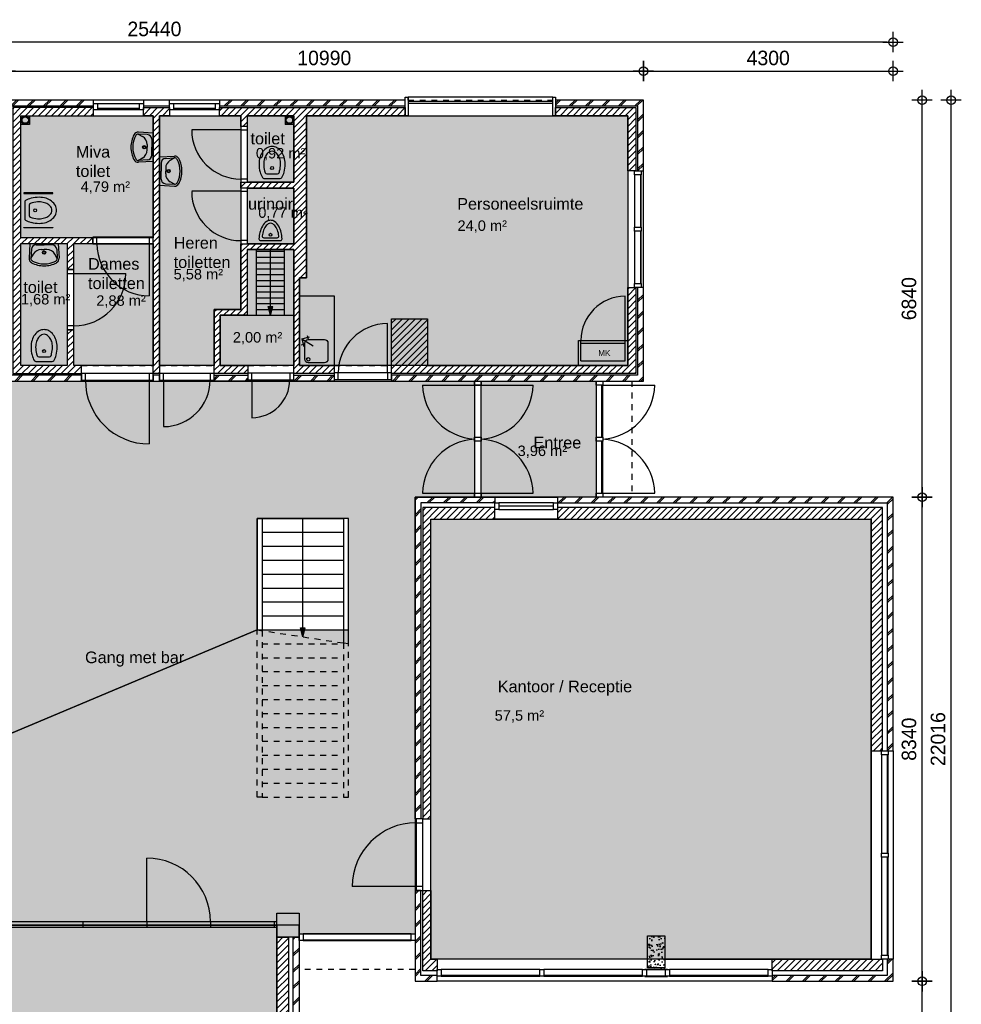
# Model space of a CAD drawing. Header units: millimetres. Extents: x 19739 to 200370, y 9101 to 232948.
# Tile 23 of 39: x 106025 to 122240, y 125985 to 142948. Entities that reach past the tile are written whole.
import ezdxf

# ---------------------------------------------------------------- set-up
doc = ezdxf.new("R2010")
doc.units = ezdxf.units.MM
doc.header["$LTSCALE"] = 100
doc.linetypes.add('HIDDEN1', pattern=[2, 1, -1])
for name, color, linetype in [('_TEKST', 7, 'Continuous'), ('ALG18', 1, 'Continuous'), ('BET25', 2, 'Continuous'), ('HATCH', 1, 'Continuous'), ('INRICHTING', 1, 'Continuous'), ('KOZ18', 1, 'Continuous'), ('KOZ25', 2, 'Continuous'), ('MAAT', 1, 'Continuous'), ('MET18', 1, 'Continuous'), ('MET25', 2, 'Continuous'), ('NVO Nettovloeroppervlakte', 241, 'Continuous'), ('STIP18', 1, 'HIDDEN1')]:
    doc.layers.add(name, color=color, linetype=linetype)
doc.layers.add('HULP', color=7, linetype='Continuous', plot=False)
doc.styles.add('Arial', font='ARIAL.TTF')
doc.styles.add('TSFONT', font='tsfont.shx')
doc.dimstyles.new('MS-100', dxfattribs={"dimscale": 100, "dimtxt": 2.5, "dimasz": 1, "dimexe": 2, "dimexo": 3, "dimgap": 1, "dimtad": 1, "dimdec": 0, "dimzin": 1, "dimdsep": 46, "dimtxsty": 'TSFONT', "dimblk": 'CIRKEL', "dimcen": 1, "dimse1": 1, "dimse2": 1, "dimclrd": 1, "dimclre": 1, "dimclrt": 3, "dimadec": 0, "dimazin": 0, "dimtfac": 1.2, "dimtdec": 0, "dimtix": 1, "dimtmove": 2, "dimatfit": 3, "dimldrblk": 'CIRKEL', "dimfxl": 0, "dimtolj": 1, "dimtzin": 1, "dimarcsym": 0})

# ---------------------------------------------------------------- blocks, each defined once
blk = doc.blocks.new('wc')
at = {"layer": 'INRICHTING'}
for p, q in [((-141, 66), (141, 66)), ((-91, 146), (91, 146))]:
    blk.add_line(p, q, dxfattribs=at)
for points in [[(225, 316, 0.075445), (207, 434, 0.085783), (159, 528, 0.10607), (83, 595, 0.126822), (0, 616, 0.126822), (-83, 595, 0.10607), (-159, 528, 0.085783), (-207, 434, 0.075445), (-225, 316, 0.075445)], [(145, 316, 0.075445), (131, 410, 0.085783), (95, 480, 0.10607), (44, 525, 0.126822), (0, 536, 0.126822), (-44, 525, 0.10607), (-95, 480, 0.085783), (-131, 410, 0.075445), (-145, 316, 0.075445)]]:
    blk.add_lwpolyline(points, format="xyb", dxfattribs=at)
blk.add_circle((0, 246), 25, dxfattribs=at)
for centre, radius, start, end in [((318, 316), 543, 180, 194.9107), ((161, 274), 381, 194.9107, 210.5725), ((318, 316), 463, 180, 194.9107), ((161, 274), 301, 194.9107, 201.3066), ((-161, 274), 301, 338.6934, 345.0893), ((-318, 316), 463, 345.0893, 0), ((-161, 274), 381, 329.4275, 345.0893), ((-318, 316), 543, 345.0893, 0), ((-141, 96), 30, 210.5725, 270), ((-91, 176), 30, 201.3066, 270), ((91, 176), 30, 270, 338.6934), ((141, 96), 30, 270, 329.4275)]:
    blk.add_arc(centre, radius, start, end, dxfattribs=at)
blk = doc.blocks.new('urinoir')
for p, q in [((-169, 50), (169, 50)), ((-114, 100), (114, 100))]:
    blk.add_line(p, q)
blk.add_circle((0, 150), 25)
for centre, radius, start, end in [((80, 171), 255, 125.9374, 150.2551), ((0, 281), 119, 90, 125.9374), ((0, 281), 68.8, 90, 125.9374), ((0, 281), 119, 54.0626, 90), ((0, 281), 68.8, 54.0626, 90), ((-80, 171), 255, 29.7449, 54.0626), ((410, 50), 610, 166.6835, 177.0376), ((208, 98), 402, 150.2551, 166.6835), ((410, 50), 560, 166.6835, 171.3266), ((208, 98), 352, 150.2551, 166.6835), ((80, 171), 205, 125.9374, 150.2551), ((-80, 171), 205, 29.7449, 54.0626), ((-208, 98), 352, 13.3165, 29.7449), ((-410, 50), 560, 8.6734, 13.3165), ((-208, 98), 402, 13.3165, 29.7449), ((-410, 50), 610, 2.9624, 13.3165), ((-169, 80), 30, 177.0376, 270), ((-114, 130), 30, 171.3266, 270), ((114, 130), 30, 270, 8.6734), ((169, 80), 30, 270, 2.9624)]:
    blk.add_arc(centre, radius, start, end)
blk = doc.blocks.new('wastafel_b520')
for p, q in [((-244, 0), (-259, -255)), ((244, 0), (259, -255)), ((-218, -99), (-227, -257)), ((-138, -24), (0, -24)), ((-47, -104), (0, -104)), ((138, -24), (0, -24)), ((47, -104), (0, -104)), ((218, -99), (227, -257)), ((-227, -257), (-185, -184)), ((227, -257), (185, -184))]:
    blk.add_line(p, q)
for radius in [28, 20]:
    blk.add_circle((0, -156), radius)
for centre, radius, start, end in [((-138, -104), 80, 90, 176.5893), ((-47, -264), 160, 90, 150), ((47, -264), 160, 30, 90), ((138, -104), 80, 3.4107, 90), ((-179, -259), 80, 176.5893, 242.0436), ((-179, -259), 48, 176.5893, 242.0436), ((0, 78), 463, 242.0436, 270), ((0, 78), 431, 242.0436, 270), ((0, 78), 431, 270, 297.9564), ((0, 78), 463, 270, 297.9564), ((179, -259), 48, 297.9564, 3.4107), ((179, -259), 80, 297.9564, 3.4107)]:
    blk.add_arc(centre, radius, start, end)
blk = doc.blocks.new('KRAAN')
for p, q in [((0, 0), (-231, 0)), ((-47, 96), (-96, 47)), ((0, 0), (-96, 96)), ((0, 0), (-96, -96)), ((-47, -96), (-96, -47))]:
    blk.add_line(p, q)
blk = doc.blocks.new('BeganeGrond')
at = {"layer": 'HATCH'}
h = blk.add_hatch(dxfattribs=at)
h.set_pattern_fill('METSELWERK', color=256, style=0)
h.set_pattern_definition([(45, (5937.31, 9001.57), (-141.4214, 141.4214), []), (45, (6537.31, 9001.57), (-141.4214, 141.4214), [])])
h.paths.add_polyline_path([(7457, 13786), (7457, 13842), (6207, 13842), (5937, 13842), (5937, 9002), (7249, 9002), (7249, 9102), (6037, 9102), (6037, 13742), (7457, 13742)])
h.paths.add_polyline_path([(12827, 13842), (9627, 13842), (9627, 13742), (12827, 13742)])
h.paths.add_polyline_path([(16927, 13842), (15417, 13842), (15417, 13742), (16827, 13742), (16827, 12622), (16891, 12622), (16927, 12622)])
h.paths.add_polyline_path([(16927, 10615), (16827, 10615), (16827, 9102), (12592, 9102), (12592, 9028), (12592, 9002), (16927, 9002)])
h.paths.add_polyline_path([(11604, 9102), (10907, 9102), (10907, 9023), (10907, 9002), (11604, 9002)])
h.paths.add_polyline_path([(10117, 9102), (9537, 9102), (9537, 9019), (9537, 9002), (10117, 9002)])
h = blk.add_hatch(dxfattribs=at)
h.set_pattern_fill('ANSI31', color=256, scale=25, style=0)
h.set_pattern_definition([(45, (6067.31, 9130.484), (-56.1266, 56.1266), [])])
h.paths.add_polyline_path([(7457, 13712), (6067, 13712), (6067, 9132), (7249, 9132), (7249, 9272), (7117, 9272), (7117, 9884), (7007, 9884), (7007, 9272), (6207, 9272), (6207, 11372), (7007, 11372), (7007, 10922), (7117, 10922), (7117, 11372), (7449, 11372), (7449, 11472), (6207, 11472), (6207, 13572), (7457, 13572)])
h.paths.add_polyline_path([(8767, 13712), (8317, 13712), (8317, 13672), (8317, 13572), (8487, 13572), (8487, 9130), (8597, 9130), (8597, 9133), (8597, 13572), (8767, 13572)])
h.paths.add_polyline_path([(12827, 13712), (9627, 13712), (9627, 13672), (9627, 13572), (9997, 13572), (9997, 13386), (10107, 13386), (10107, 13572), (10907, 13572), (10907, 12426), (9995, 12426), (9995, 12326), (10109, 12326), (10907, 12326), (10907, 11366), (9997, 11366), (9997, 10237), (9537, 10237), (9537, 9132), (10117, 9132), (10117, 9137), (10117, 9272), (9637, 9272), (9637, 10137), (10107, 10137), (10107, 11266), (10907, 11266), (10907, 10782), (10907, 9132), (11604, 9132), (11604, 9142), (11604, 9272), (11007, 9272), (11007, 10472), (11007, 10782), (11127, 10782), (11127, 13572), (12827, 13572)])
h.paths.add_polyline_path([(16797, 13712), (15417, 13712), (15417, 13572), (16657, 13572), (16657, 12622), (16797, 12622)])
h.paths.add_polyline_path([(16797, 10615), (16777, 10615), (16657, 10615), (16657, 9272), (13211, 9272), (13211, 10074), (12591, 10074), (12592, 9142), (12592, 9142), (12592, 9132), (16797, 9132)])
h.paths.add_polyline_path([(10069, 12205), (10973, 12205), (10973, 11901), (10069, 11901)], flags=25)
h = blk.add_hatch(dxfattribs=at)
h.set_pattern_fill('METSELWERK', color=256, style=0)
h.set_pattern_definition([(45, (12997.31, -1338.43), (-141.4214, 141.4214), []), (45, (13597.31, -1338.43), (-141.4214, 141.4214), [])])
h.paths.add_polyline_path([(14367, 7002), (12997, 7002), (12997, 1461), (13097, 1461), (13097, 6902), (14367, 6902)])
h.paths.add_polyline_path([(21227, 7002), (15447, 7002), (15447, 6902), (21127, 6902), (21127, 2632), (21141, 2632), (21227, 2632)])
h.paths.add_polyline_path([(21227, -958), (21127, -958), (21127, -1238), (19147, -1238), (19147, -1252), (19147, -1338), (21227, -1338)])
h.paths.add_polyline_path([(13377, -1238), (13097, -1238), (13097, 223), (13013, 223), (12997, 223), (12997, -1338), (13377, -1338)])
h = blk.add_hatch(dxfattribs=at)
h.set_pattern_fill('ANSI31', color=256, scale=25, style=0)
h.set_pattern_definition([(45, (13127.31, -1158.426), (-56.1266, 56.1266), [])])
h.paths.add_polyline_path([(14367, 6822), (13127, 6822), (13127, 1461), (13267, 1461), (13267, 6622), (14367, 6622)])
h.paths.add_polyline_path([(16997, 6822), (15447, 6822), (15447, 6788), (15447, 6622), (16997, 6622)])
h.paths.add_polyline_path([(17297, 6822), (16997, 6822), (16997, 6622), (17297, 6622)])
h.paths.add_polyline_path([(21047, 6822), (17297, 6822), (17297, 6622), (20847, 6622), (20847, 2632), (21047, 2632)])
h.paths.add_polyline_path([(21047, -958), (21027, -958), (19147, -958), (19147, -1158), (21047, -1158)])
h.paths.add_polyline_path([(13377, -958), (13267, -958), (13267, 223), (13127, 223), (13127, -1158), (13377, -1158), (13377, -1138)])
h = blk.add_hatch(dxfattribs=at)
h.set_pattern_fill('METSELWERK', color=256, style=0)
h.set_pattern_definition([(45, (-4212.69, -8174.43), (-141.4214, 141.4214), []), (45, (-3612.69, -8174.43), (-141.4214, 141.4214), [])])
h.paths.add_polyline_path([(10997, -581), (10897, -581), (10897, -4204), (10911, -4204), (10997, -4204)])
h.paths.add_polyline_path([(10997, -7794), (10897, -7794), (10897, -8074), (8817, -8074), (8817, -8088), (8817, -8174), (10997, -8174)])
h.paths.add_polyline_path([(3117, -8074), (2837, -8074), (2837, -7464), (637, -7464), (637, -8074), (437, -8074), (437, -8123), (437, -8174), (737, -8174), (737, -8074), (737, -7564), (2737, -7564), (2737, -8174), (3117, -8174)])
h.paths.add_polyline_path([(-4113, -24), (-3733, -24), (-3733, 76), (-3733, 2076), (-3733, 2176), (-4113, 2176), (-4113, 4086), (-4213, 4086), (-4213, 2076), (-4113, 2076), (-3833, 2076), (-3833, 76), (-4213, 76), (-4213, -8074), (-4213, -8174), (-433, -8174), (-433, -8074), (-4113, -8074)])
h.paths.add_polyline_path([(3557, -164), (2737, -164), (2737, -1481), (2837, -1481), (2837, -264), (3557, -264)])
h = blk.add_hatch(dxfattribs=at)
h.set_pattern_fill('ANSI31', color=256, scale=25, style=0)
h.set_pattern_definition([(45, (-4052.69, -8014.426), (-56.1266, 56.1266), [])])
h.paths.add_polyline_path([(723, 69), (723, 2053), (637, 2053), (637, 73), (437, 73), (437, -311), (723, -311)])
h.paths.add_polyline_path([(3117, -544), (3127, -544), (3127, -373), (3127, -344), (2917, -344), (2917, -1481), (3117, -1481)])
h.paths.add_polyline_path([(-3533, 1316), (-1843, 1316), (-1843, 1105), (-1743, 1105), (-1743, 1416), (-3533, 1416), (-3533, 2276), (-3533, 2376), (-3833, 2376), (-3833, 4086), (-4033, 4086), (-4033, 2236), (-3833, 2236), (-3673, 2236), (-3673, -164), (-4053, -164), (-4053, -8014), (-433, -8014), (-433, -8009), (-433, -7874), (-3913, -7874), (-3913, -304), (-601, -304), (-601, -204), (-1743, -204), (-1743, 67), (-1843, 67), (-1843, -204), (-3533, -204)])
h.paths.add_polyline_path([(3557, -373), (3127, -373), (3127, -544), (3557, -544)])
h.paths.add_polyline_path([(3557, -344), (3127, -344), (3127, -373), (3557, -373)])
h.paths.add_polyline_path([(2837, -7244), (437, -7244), (437, -8014), (557, -8014), (557, -7384), (2837, -7384)])
h.paths.add_polyline_path([(3117, -7252), (3107, -7252), (2917, -7252), (2917, -7974), (3117, -7974)])
h.paths.add_polyline_path([(10817, -7794), (10797, -7794), (8817, -7794), (8817, -7994), (10817, -7994)])
h.paths.add_polyline_path([(10817, -581), (10617, -581), (10617, -4204), (10817, -4204)])
h = blk.add_hatch(dxfattribs=at)
h.set_pattern_fill('AR-CONC', color=256, style=0)
h.set_pattern_definition([(50, (3557.31, -7939.43), (182.1847, -15.939), [19.05, -209.55]), (355, (3557.31, -7939.43), (-35.2428, 191.0566), [15.24, -167.64]), (100.451, (3572.5, -7940.75), (146.9425, 175.1167), [16.19, -178.09]), (46.1842, (3557.31, -7888.63), (271.079, -42.0423), [28.575, -314.325]), (96.6356, (3579.9, -7892.13), (237.404, 247.4256), [24.285, -267.135]), (351.184, (3557.3, -7888.63), (237.4046, 247.425), [22.86, -251.46]), (21, (3582.71, -7901.33), (151.6149, -102.2655), [19.05, -209.55]), (326, (3582.71, -7901.33), (61.802, 184.188), [15.24, -167.64]), (71.4514, (3595.35, -7909.85), (213.4165, 81.923), [16.19, -178.09]), (37.5, (3557.31, -7939.426), (3.0886, 84.55504), [0, -165.608, 0, -170.18, 0, -168.275]), (7.5, (3557.31, -7939.43), (66.8197, 100.1806), [0, -97.028, 0, -161.798, 0, -64.135]), (327.5, (3500.67, -7939.426), (135.5906, -5.72874), [0, -63.5, 0, -198.12, 0, -262.89]), (317.5, (3475.27, -7939.43), (148.1292, 25.4265), [0, -82.55, 0, -131.572, 0, -186.69])])
h.paths.add_polyline_path([(3937, -164), (3557, -164), (3557, -264), (3557, -581), (3937, -581)])
h.paths.add_polyline_path([(10997, -164), (10617, -164), (10617, -581), (10997, -581)])
h.paths.add_polyline_path([(6987, -7389), (6687, -7389), (6687, -7939), (6987, -7939)])
h = blk.add_hatch(dxfattribs=at)
h.set_pattern_fill('AR-CONC', color=256, style=0)
h.set_pattern_definition([(50, (16996.81, -1108.43), (182.185, -15.94), [19.05, -209.55]), (355, (16996.81, -1108.43), (-35.243, 191.057), [15.24, -167.64]), (100.45, (17012, -1109.75), (146.94, 175.117), [16.19, -178.09]), (46.184, (16996.81, -1057.63), (271.08, -42.04), [28.575, -314.325]), (96.636, (17019.4, -1061.13), (237.4, 247.43), [24.285, -267.135]), (351.184, (16996.8, -1057.63), (237.4, 247.43), [22.86, -251.46]), (21, (17022.21, -1070.33), (151.615, -102.266), [19.05, -209.55]), (326, (17022.21, -1070.33), (61.8, 184.19), [15.24, -167.64]), (71.45, (17034.85, -1078.85), (213.416, 81.923), [16.19, -178.09]), (37.5, (16996.81, -1108.426), (3.0886, 84.555), [0, -165.608, 0, -170.18, 0, -168.275]), (7.5, (16996.81, -1108.43), (66.82, 100.18), [0, -97.028, 0, -161.798, 0, -64.135]), (327.5, (16940.17, -1108.426), (135.5906, -5.729), [0, -63.5, 0, -198.12, 0, -262.89]), (317.5, (16914.77, -1108.43), (148.13, 25.426), [0, -82.55, 0, -131.572, 0, -186.69])])
h.paths.add_polyline_path([(16997, -1108), (17297, -1108), (17297, -558), (16997, -558)])
at = {"layer": 'INRICHTING'}
h = blk.add_hatch(color=256, dxfattribs=at)
h.paths.add_polyline_path([(10507, 10137), (10533, 10237), (10481, 10237)])
h.paths.add_polyline_path([(10533, 10237), (10547, 10289), (10468, 10289), (10481, 10237)])
h = blk.add_hatch(color=256, dxfattribs=at)
h.paths.add_polyline_path([(11062, 4596), (11088, 4696), (11036, 4696)])
h.paths.add_polyline_path([(11088, 4696), (11102, 4748), (11023, 4748), (11036, 4696)])
at = {"layer": 'BET25'}
for points in [[(10997, -581), (10617, -581), (10617, -164), (10997, -164)], [(17297, -1108), (16997, -1108), (16997, -558), (17297, -558)]]:
    blk.add_lwpolyline(points, close=True, dxfattribs=at)
at = {"layer": 'INRICHTING'}
for p, q in [((6357, 13572), (6357, 13422)), ((10757, 13572), (10757, 13422)), ((6357, 13422), (6207, 13422)), ((10907, 13422), (10757, 13422)), ((8418, 11365), (8418, 10469)), ((10267, 10137), (10267, 11266)), ((10267, 11237), (10747, 11237)), ((10507, 10289), (10507, 11266)), ((10747, 10137), (10747, 11266)), ((10267, 11137), (10747, 11137)), ((10267, 11037), (10747, 11037)), ((10267, 10937), (10747, 10937)), ((7119, 10853), (8015, 10853)), ((10267, 10837), (10747, 10837)), ((10267, 10737), (10747, 10737)), ((10267, 10637), (10747, 10637)), ((10267, 10537), (10747, 10537)), ((10267, 10437), (10747, 10437)), ((16612, 9702), (16612, 10462)), ((10267, 10337), (10747, 10337)), ((10267, 10237), (10747, 10237)), ((10507, 10137), (10468, 10289)), ((10468, 10289), (10547, 10289)), ((10507, 10137), (10547, 10289)), ((10107, 10137), (10907, 10137)), ((15811, 9272), (15811, 9702)), ((15811, 9702), (16657, 9702)), ((15852, 9352), (15852, 9702)), ((16612, 9352), (16612, 9702)), ((15852, 9652), (16612, 9652)), ((15852, 9352), (16612, 9352)), ((8418, 9018), (8418, 7918)), ((10186, 9023), (10186, 8371)), ((13123, 8933), (15030, 8933)), ((16227, 8933), (17124, 8933)), ((13123, 7071), (15030, 7071)), ((16227, 7071), (17124, 7071)), ((10362, 6636), (11762, 6636)), ((11062, 4748), (11062, 6636)), ((10362, 6396), (11762, 6396)), ((10362, 6156), (11762, 6156)), ((10362, 5916), (11762, 5916)), ((10362, 5676), (11762, 5676)), ((10362, 5436), (11762, 5436)), ((10362, 5196), (11762, 5196)), ((10362, 4956), (11762, 4956)), ((10362, 4716), (11762, 4716)), ((11062, 4596), (11023, 4748)), ((11023, 4748), (11102, 4748)), ((11062, 4596), (11102, 4748)), ((8374, -314), (8374, 783)), ((13013, 292), (11913, 292)), ((10617, -314), (3937, -314)), ((10617, -414), (3937, -414))]:
    blk.add_line(p, q, dxfattribs=at)
for points in [[(6758, 12235), (6758, 12245), (6258, 12245), (6258, 12235)], [(6758, 11650), (6758, 11640), (6258, 11640), (6258, 11650)], [(11604, 10472), (11604, 9272), (11007, 9272), (11007, 10472)]]:
    blk.add_lwpolyline(points, close=True, dxfattribs=at)
blk.add_lwpolyline([(11496, 9657), (11496, 9377, -0.414214), (11436, 9317), (11156, 9317, -0.414214), (11096, 9377), (11096, 9657, -0.414214), (11156, 9717), (11436, 9717, -0.414214)], format="xyb", close=True, dxfattribs=at)
for points in [[(10277, 4716), (10277, 6636), (10362, 6636), (10362, 4703)], [(11847, 4476), (11847, 6636), (11762, 6636), (11762, 4489)]]:
    blk.add_lwpolyline(points, dxfattribs=at)
for centre, radius in [((6282, 13497), 70), ((6282, 13497), 55), ((10832, 13497), 70), ((10832, 13497), 55), ((11156, 9377), 30)]:
    blk.add_circle(centre, radius, dxfattribs=at)
for centre, radius, start, end in [((9995, 13327), 846, 179.9985, 270.0015), ((9995, 12267), 846, 179.9985, 270.0015), ((8421, 11371), 903, 180.4357, 269.8195), ((7112, 10855), 903, 270.4357, 359.8195), ((16612, 9702), 760, 90, 180), ((8418, 9018), 1100, 180, 270), ((8666, 9019), 802, 270, 0), ((10186, 9023), 652, 270, 0), ((14081, 8958), 959, 181.528, 266.309), ((14072, 8958), 959, 273.691, 358.472), ((16166, 8958), 959, 273.691, 358.472), ((14081, 7045), 959, 93.691, 178.472), ((14072, 7045), 959, 1.528, 86.309), ((16166, 7045), 959, 1.528, 86.309), ((13013, 292), 1100, 90, 180), ((8374, -314), 1098, 0, 90)]:
    blk.add_arc(centre, radius, start, end, dxfattribs=at)
at = {"layer": 'KOZ18'}
for p, q in [((7526, 13786), (8248, 13786)), ((8836, 13786), (9558, 13786)), ((12877, 13822), (15367, 13822)), ((12877, 13792), (15367, 13792)), ((7526, 13702), (8248, 13702)), ((8248, 13672), (7526, 13672)), ((8836, 13702), (9558, 13702)), ((9558, 13672), (8836, 13672)), ((9995, 13331), (9149, 13331)), ((9995, 13331), (9995, 12481)), ((10109, 12481), (10109, 13331)), ((16777, 12553), (16777, 11653)), ((16877, 12553), (16877, 11653)), ((16891, 11653), (16891, 12553)), ((9995, 12271), (9149, 12271)), ((9995, 12271), (9995, 11421)), ((10109, 11421), (10109, 12271)), ((16777, 11584), (16777, 10684)), ((16877, 11584), (16877, 10684)), ((16891, 10684), (16891, 11584)), ((8418, 11479), (7518, 11479)), ((7518, 11365), (8418, 11365)), ((7005, 10853), (7005, 9953)), ((7119, 9953), (7119, 10853)), ((12523, 9142), (12523, 9992)), ((8418, 9132), (7318, 9132)), ((7318, 9018), (8418, 9018)), ((9468, 9133), (8666, 9133)), ((8666, 9019), (9537, 9019)), ((8666, 9019), (8666, 8217)), ((10838, 9137), (10186, 9137)), ((10186, 9023), (10838, 9023)), ((12523, 9142), (11673, 9142)), ((11673, 9028), (12523, 9028)), ((14019, 8933), (14019, 8036)), ((14133, 8036), (14133, 8933)), ((16113, 8933), (16113, 8036)), ((16213, 8036), (16213, 8933)), ((16227, 8036), (16227, 8933)), ((14019, 7967), (14019, 7071)), ((14133, 7071), (14133, 7967)), ((16113, 7967), (16113, 7071)), ((16213, 7071), (16213, 7967)), ((16227, 7071), (16227, 7967)), ((15378, 6902), (14436, 6902)), ((15378, 6845), (14436, 6845)), ((14436, 6788), (15378, 6788)), ((21027, 2563), (21027, 871)), ((21127, 2563), (21127, 871)), ((21141, 871), (21141, 2563)), ((13013, 1392), (13013, 292)), ((13127, 292), (13127, 1392)), ((21027, 802), (21027, -889)), ((21127, 802), (21127, -889)), ((21141, -889), (21141, 802)), ((13013, 223), (13113, 223)), ((7277, -314), (7277, -414)), ((8374, -314), (8374, -414)), ((9471, -314), (9471, -414)), ((10567, -314), (10567, -414)), ((12928, -524), (11066, -524)), ((11066, -624), (12928, -624)), ((11066, -638), (12928, -638)), ((15146, -1138), (13446, -1138)), ((16915, -1138), (15215, -1138)), ((19078, -1138), (17378, -1138)), ((15146, -1238), (13446, -1238)), ((13446, -1252), (15146, -1252)), ((16915, -1238), (15215, -1238)), ((15215, -1252), (16915, -1252)), ((19078, -1238), (17378, -1238)), ((17378, -1252), (19078, -1252))]:
    blk.add_line(p, q, dxfattribs=at)
blk.add_lwpolyline([(12997, -1338), (13377, -1338), (13377, -1238), (13097, -1238), (13097, 223), (12997, 223)], close=True, dxfattribs=at)
blk.add_arc((12523, 9142), 850, 90, 180, dxfattribs=at)
at = {"layer": 'KOZ25'}
for p in [(12877, 13842), (15367, 13892)]:
    blk.add_line(p, (12877, 13892), dxfattribs=at)
for points in [[(7457, 13672), (7457, 13786), (7526, 13786), (7526, 13672), (7457, 13672)], [(8248, 13672), (8248, 13786), (8317, 13786), (8317, 13672), (8248, 13672)], [(8767, 13672), (8767, 13786), (8836, 13786), (8836, 13672), (8767, 13672)], [(9558, 13672), (9558, 13786), (9627, 13786), (9627, 13672), (9558, 13672)], [(12877, 13892), (12877, 13572), (12827, 13572), (12827, 13892), (12877, 13892)], [(14367, 6902), (14436, 6902), (14436, 6788), (14367, 6788), (14367, 6902)], [(15378, 6902), (15447, 6902), (15447, 6788), (15378, 6788), (15378, 6902)]]:
    blk.add_lwpolyline(points, dxfattribs=at)
for points in [[(15417, 13892), (15417, 13572), (15367, 13572), (15367, 13892)], [(10109, 13386), (9995, 13386), (9995, 13331), (10109, 13331)], [(16777, 12622), (16891, 12622), (16891, 12553), (16777, 12553)], [(10109, 12481), (9995, 12481), (9995, 12426), (10109, 12426)], [(10109, 12326), (9995, 12326), (9995, 12271), (10109, 12271)], [(16777, 11653), (16891, 11653), (16891, 11584), (16777, 11584)], [(7449, 11479), (7449, 11365), (7518, 11365), (7518, 11479)], [(8418, 11479), (8418, 11365), (8487, 11365), (8487, 11479)], [(10109, 11421), (9995, 11421), (9995, 11366), (10109, 11366)], [(7005, 10853), (7119, 10853), (7119, 10922), (7005, 10922)], [(16777, 10684), (16891, 10684), (16891, 10615), (16777, 10615)], [(7005, 9884), (7119, 9884), (7119, 9953), (7005, 9953)], [(7249, 9132), (7249, 9018), (7318, 9018), (7318, 9132)], [(8418, 9132), (8418, 9018), (8487, 9018), (8487, 9132)], [(8597, 9133), (8597, 9019), (8666, 9019), (8666, 9133)], [(9468, 9133), (9468, 9019), (9537, 9019), (9537, 9133)], [(10117, 9137), (10117, 9023), (10186, 9023), (10186, 9137)], [(10838, 9137), (10838, 9023), (10907, 9023), (10907, 9137)], [(11604, 9142), (11604, 9028), (11673, 9028), (11673, 9142)], [(12523, 9142), (12523, 9028), (12592, 9028), (12592, 9142)], [(14019, 9002), (14133, 9002), (14133, 8933), (14019, 8933)], [(16113, 9002), (16227, 9002), (16227, 8933), (16113, 8933)], [(14019, 8036), (14133, 8036), (14133, 7967), (14019, 7967)], [(16113, 8036), (16227, 8036), (16227, 7967), (16113, 7967)], [(14019, 7071), (14133, 7071), (14133, 7002), (14019, 7002)], [(16113, 7071), (16227, 7071), (16227, 7002), (16113, 7002)], [(21027, 2632), (21141, 2632), (21141, 2563), (21027, 2563)], [(13127, 1461), (13013, 1461), (13013, 1392), (13127, 1392)], [(21027, 871), (21141, 871), (21141, 802), (21027, 802)], [(13127, 292), (13013, 292), (13013, 223), (13127, 223)], [(11066, -524), (11066, -638), (10997, -638), (10997, -524)], [(12997, -524), (12997, -638), (12928, -638), (12928, -524)], [(21027, -889), (21141, -889), (21141, -958), (21027, -958)], [(13446, -1138), (13446, -1252), (13377, -1252), (13377, -1138)], [(15215, -1138), (15215, -1252), (15146, -1252), (15146, -1138)], [(16984, -1138), (16984, -1252), (16915, -1252), (16915, -1138)], [(17344, -1133), (16950, -1133), (16950, -1138), (17344, -1138)], [(17378, -1138), (17378, -1252), (17309, -1252), (17309, -1138)], [(19147, -1138), (19147, -1252), (19078, -1252), (19078, -1138)], [(17344, -1253), (16950, -1253), (16950, -1258), (17344, -1258)]]:
    blk.add_lwpolyline(points, close=True, dxfattribs=at)
at = {"layer": 'MET18'}
for p, q in [((8317, 13842), (7457, 13842)), ((9627, 13842), (8767, 13842)), ((12877, 13572), (15367, 13572)), ((16927, 10615), (16927, 12622)), ((14367, 7002), (15447, 7002)), ((15447, 6622), (14367, 6622)), ((21227, 2632), (21227, -958)), ((19147, -1338), (13377, -1338))]:
    blk.add_line(p, q, dxfattribs=at)
for points in [[(6207, 13842), (5937, 13842), (5937, 9002), (7249, 9002), (7249, 9102), (6037, 9102), (6037, 13742), (7457, 13742), (7457, 13842)], [(8767, 13842), (8317, 13842), (8317, 13742), (8767, 13742)], [(12827, 13842), (9627, 13842), (9627, 13742), (12827, 13742)], [(16827, 12622), (16927, 12622), (16927, 13842), (15417, 13842), (15417, 13742), (15417, 13742), (15417, 13742), (16827, 13742)], [(8597, 9102), (8487, 9102), (8487, 9002), (8597, 9002)], [(10117, 9002), (9537, 9002), (9537, 9102), (10117, 9102)], [(10907, 9002), (10907, 9102), (11604, 9102), (11604, 9002)], [(14367, 6902), (13097, 6902), (13097, 1461), (12997, 1461), (12997, 7002), (14367, 7002)], [(21127, 2632), (21227, 2632), (21227, 7002), (15447, 7002), (15447, 6902), (21127, 6902)], [(10897, -4204), (10897, -581), (10997, -581), (10997, -4204)], [(19147, -1338), (21227, -1338), (21227, -958), (21127, -958), (21127, -1238), (19147, -1238)]]:
    blk.add_lwpolyline(points, close=True, dxfattribs=at)
blk.add_lwpolyline([(12592, 9098), (12592, 9002), (16927, 9002), (16927, 10615), (16827, 10615), (16827, 9102), (12592, 9102)], dxfattribs=at)
at = {"layer": 'MET25'}
for p, q in [((7457, 13572), (8317, 13572)), ((8767, 13572), (9627, 13572)), ((16657, 12622), (16657, 10615)), ((20847, 2632), (20847, -958)), ((16997, -958), (13377, -958)), ((17297, -958), (19147, -958))]:
    blk.add_line(p, q, dxfattribs=at)
for points in [[(7457, 13712), (6067, 13712), (6067, 9132), (7249, 9132), (7249, 9272), (7117, 9272), (7117, 9884), (7007, 9884), (7007, 9272), (6207, 9272), (6207, 11372), (7007, 11372), (7007, 10922), (7117, 10922), (7117, 11372), (7449, 11372), (7449, 11472), (6207, 11472), (6207, 13572), (7457, 13572)], [(8317, 13572), (8317, 13712), (8767, 13712), (8767, 13572), (8597, 13572), (8597, 9130), (8487, 9130), (8487, 13572)], [(11604, 9132), (10907, 9132), (10907, 10782), (10907, 11266), (10107, 11266), (10107, 10137), (9637, 10137), (9637, 9272), (10117, 9272), (10117, 9132), (9537, 9132), (9537, 10237), (9997, 10237), (9997, 11366), (10907, 11366), (10907, 12326), (9995, 12326), (9995, 12426), (10907, 12426), (10907, 13572), (10107, 13572), (10107, 13386), (9997, 13386), (9997, 13572), (9627, 13572), (9627, 13712), (12827, 13712), (12827, 13572), (11127, 13572), (11127, 10782), (11007, 10782), (11007, 9272), (11604, 9272)], [(16657, 12622), (16657, 13572), (15417, 13572), (15417, 13712), (16797, 13712), (16797, 12622)], [(13267, 1461), (13267, 6622), (14367, 6622), (14367, 6822), (13127, 6822), (13127, 1461)], [(15447, 6822), (15447, 6622), (20847, 6622), (20847, 2632), (21047, 2632), (21047, 6822)], [(13267, 223), (13267, -958), (13377, -958), (13377, -1158), (13127, -1158), (13127, 223)], [(10617, -4204), (10617, -581), (10817, -581), (10817, -4204)], [(21047, -1158), (19147, -1158), (19147, -958), (21047, -958)]]:
    blk.add_lwpolyline(points, close=True, dxfattribs=at)
blk.add_lwpolyline([(16797, 10615), (16797, 9132), (12592, 9132), (12591, 10074), (13211, 10074), (13211, 9272), (13211, 9272), (16657, 9272), (16657, 10615), (16797, 10615)], dxfattribs=at)
at = {"layer": 'STIP18'}
for p, q in [((12877, 13842), (15367, 13842)), ((7249, 9272), (8487, 9272)), ((8597, 9272), (9537, 9272)), ((10117, 9272), (10907, 9272)), ((11604, 9272), (12592, 9272)), ((16727, 9002), (16727, 7002)), ((10277, 4716), (11847, 4476)), ((10362, 4476), (11762, 4476)), ((10362, 4236), (11762, 4236)), ((10362, 3996), (11762, 3996)), ((10362, 3756), (11762, 3756)), ((10362, 3516), (11762, 3516)), ((10362, 3276), (11762, 3276)), ((10362, 3036), (11762, 3036)), ((10362, 2796), (11762, 2796)), ((10362, 2556), (11762, 2556)), ((10362, 2316), (11762, 2316)), ((10362, 2076), (11762, 2076)), ((10362, 1836), (11762, 1836)), ((13267, 223), (13267, 1461)), ((12997, -1138), (10997, -1138))]:
    blk.add_line(p, q, dxfattribs=at)
for points in [[(10362, 4703), (10362, 1836), (10277, 1836), (10277, 4716)], [(11762, 4489), (11762, 1836), (11847, 1836), (11847, 4476)]]:
    blk.add_lwpolyline(points, close=True, dxfattribs=at)
at = {"layer": 'INRICHTING'}
for name, p, rotation in [('wastafel_b520', (8487, 13030), 270), ('wastafel_b520', (8597, 12619), 90), ('wc', (6207, 11943), 270), ('KRAAN', (11046, 9731), 148.3933121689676)]:
    blk.add_blockref(name, p, dxfattribs=dict(at, rotation=rotation))
for name, p in [('wc', (10534, 12426)), ('urinoir', (10507, 11372)), ('wastafel_b520', (6607, 11372)), ('wc', (6607, 9272))]:
    blk.add_blockref(name, p, dxfattribs=at)
at = {"layer": 'KOZ25', "attachment_point": 1, "style": 'Arial'}
for s, insert, char_height, width in [('toilet', (10162, 13280), 200, 771.34), ('Miva toilet', (7155, 13052), 200, 771.34), ('urinoir', (10119, 12155), 200, 771.34), ('Personeelsruimte', (13721, 12155), 200, 771.34), ('Heren^Jtoiletten', (8839, 11483), 200, 771.34), ('Dames toiletten', (7364, 11120), 200, 771.34), ('toilet', (6249, 10720), 200, 771.34), ('MK', (16150, 9535), 100, 771.34), ('Entree', (15035, 8041), 200, 771.34), ('Gang met bar', (7312, 4342), 200, 2332.85), ('Kantoor / Receptie', (14420, 3841), 200, 2639.72)]:
    blk.add_mtext(s, dxfattribs=dict(at, insert=insert, char_height=char_height, width=width))
blk = doc.blocks.new('CIRKEL')
for p, q in [((0, -1.75), (0, 1.75)), ((-1.75, 0), (1.75, 0))]:
    blk.add_line(p, q)
blk.add_circle((0, 0), 0.75)
blk = doc.blocks.new('*D161')
at = {"layer": 'Defpoints', "color": 0}
for p in [(112835, 126382), (121565, 126382), (110835, 119546)]:
    blk.add_point(p, dxfattribs=at)
at = {"layer": 'MAAT', "color": 1, "lineweight": -2}
blk.add_line((121565, 119646), (121565, 126282), dxfattribs=at)
at = {"layer": 'MAAT', "color": 1, "lineweight": -2, "xscale": 100, "yscale": 100, "zscale": 100}
for p, rotation in [((121565, 126382), 90), ((121565, 119546), 270)]:
    blk.add_blockref('CIRKEL', p, dxfattribs=dict(at, rotation=rotation))
at = {"layer": 'MAAT', "color": 3, "insert": (121340, 122964), "char_height": 250, "attachment_point": 5, "rotation": 90, "style": 'TSFONT'}
blk.add_mtext('\\A1;6836', dxfattribs=at)
blk = doc.blocks.new('*D162')
at = {"layer": 'Defpoints', "color": 0}
for p in [(121065, 134722), (121565, 134722), (121065, 126382)]:
    blk.add_point(p, dxfattribs=at)
at = {"layer": 'MAAT', "color": 1, "lineweight": -2}
blk.add_line((121565, 126482), (121565, 134622), dxfattribs=at)
at = {"layer": 'MAAT', "color": 1, "lineweight": -2, "xscale": 100, "yscale": 100, "zscale": 100}
for p, rotation in [((121565, 134722), 90), ((121565, 126382), 270)]:
    blk.add_blockref('CIRKEL', p, dxfattribs=dict(at, rotation=rotation))
at = {"layer": 'MAAT', "color": 3, "insert": (121340, 130552), "char_height": 250, "attachment_point": 5, "rotation": 90, "style": 'TSFONT'}
blk.add_mtext('\\A1;8340', dxfattribs=at)
blk = doc.blocks.new('*D163')
at = {"layer": 'Defpoints', "color": 0}
for p in [(116765, 141562), (121565, 141562), (121065, 134722)]:
    blk.add_point(p, dxfattribs=at)
at = {"layer": 'MAAT', "color": 1, "lineweight": -2}
blk.add_line((121565, 134822), (121565, 141462), dxfattribs=at)
at = {"layer": 'MAAT', "color": 1, "lineweight": -2, "xscale": 100, "yscale": 100, "zscale": 100}
for p, rotation in [((121565, 141562), 90), ((121565, 134722), 270)]:
    blk.add_blockref('CIRKEL', p, dxfattribs=dict(at, rotation=rotation))
at = {"layer": 'MAAT', "color": 3, "insert": (121340, 138142), "char_height": 250, "attachment_point": 5, "rotation": 90, "style": 'TSFONT'}
blk.add_mtext('\\A1;6840', dxfattribs=at)
blk = doc.blocks.new('*D164')
at = {"layer": 'Defpoints', "color": 0}
for p in [(116765, 141562), (122065, 141562), (110835, 119546)]:
    blk.add_point(p, dxfattribs=at)
at = {"layer": 'MAAT', "color": 1, "lineweight": -2}
blk.add_line((122065, 119646), (122065, 141462), dxfattribs=at)
at = {"layer": 'MAAT', "color": 1, "lineweight": -2, "xscale": 100, "yscale": 100, "zscale": 100}
for p, rotation in [((122065, 141562), 90), ((122065, 119546), 270)]:
    blk.add_blockref('CIRKEL', p, dxfattribs=dict(at, rotation=rotation))
at = {"layer": 'MAAT', "color": 3, "insert": (121840, 130554), "char_height": 250, "attachment_point": 5, "rotation": 90, "style": 'TSFONT'}
blk.add_mtext('\\A1;22016', dxfattribs=at)
blk = doc.blocks.new('*D166')
at = {"layer": 'Defpoints', "color": 0}
for p in [(116765, 142062), (105775, 141562), (116765, 141562)]:
    blk.add_point(p, dxfattribs=at)
at = {"layer": 'MAAT', "color": 1, "lineweight": -2}
blk.add_line((105875, 142062), (116665, 142062), dxfattribs=at)
at = {"layer": 'MAAT', "color": 1, "lineweight": -2, "xscale": 100, "yscale": 100, "zscale": 100, "rotation": 180}
blk.add_blockref('CIRKEL', (105775, 142062), dxfattribs=at)
at = {"layer": 'MAAT', "color": 1, "lineweight": -2, "xscale": 100, "yscale": 100, "zscale": 100}
blk.add_blockref('CIRKEL', (116765, 142062), dxfattribs=at)
at = {"layer": 'MAAT', "color": 3, "insert": (111270, 142287), "char_height": 250, "attachment_point": 5, "style": 'TSFONT'}
blk.add_mtext('\\A1;10990', dxfattribs=at)
blk = doc.blocks.new('*D167')
at = {"layer": 'Defpoints', "color": 0}
for p in [(121065, 142062), (116765, 141562), (121065, 134722)]:
    blk.add_point(p, dxfattribs=at)
at = {"layer": 'MAAT', "color": 1, "lineweight": -2}
blk.add_line((116865, 142062), (120965, 142062), dxfattribs=at)
at = {"layer": 'MAAT', "color": 1, "lineweight": -2, "xscale": 100, "yscale": 100, "zscale": 100, "rotation": 180}
blk.add_blockref('CIRKEL', (116765, 142062), dxfattribs=at)
at = {"layer": 'MAAT', "color": 1, "lineweight": -2, "xscale": 100, "yscale": 100, "zscale": 100}
blk.add_blockref('CIRKEL', (121065, 142062), dxfattribs=at)
at = {"layer": 'MAAT', "color": 3, "insert": (118915, 142287), "char_height": 250, "attachment_point": 5, "style": 'TSFONT'}
blk.add_mtext('\\A1;4300', dxfattribs=at)
blk = doc.blocks.new('*D168')
at = {"layer": 'Defpoints', "color": 0}
for p in [(95625, 142562), (95625, 137906), (121065, 134722)]:
    blk.add_point(p, dxfattribs=at)
at = {"layer": 'MAAT', "color": 1, "lineweight": -2}
blk.add_line((120965, 142562), (95725, 142562), dxfattribs=at)
at = {"layer": 'MAAT', "color": 1, "lineweight": -2, "xscale": 100, "yscale": 100, "zscale": 100, "rotation": 180}
blk.add_blockref('CIRKEL', (95625, 142562), dxfattribs=at)
at = {"layer": 'MAAT', "color": 1, "lineweight": -2, "xscale": 100, "yscale": 100, "zscale": 100}
blk.add_blockref('CIRKEL', (121065, 142562), dxfattribs=at)
at = {"layer": 'MAAT', "color": 3, "insert": (108345, 142787), "char_height": 250, "attachment_point": 5, "style": 'TSFONT'}
blk.add_mtext('\\A1;25440', dxfattribs=at)

msp = doc.modelspace()

# ---------------------------------------------------------------- hatches: boundary and pattern name
at = {"layer": 'NVO Nettovloeroppervlakte'}
for points in [[(108325.1, 139192.1), (106045.1, 139192.1), (106045.1, 141292.1), (108325.1, 141292.1)], [(108435.1, 136992.1), (108435.1, 141292.1), (109835.1, 141292.1), (109835.1, 137957.1), (109375.1, 137957.1), (109375.1, 136992.1)], [(109945.1, 141292.1), (110745.1, 141292.1), (110745.1, 140146.1), (109945.1, 140146.1)], [(110845.1, 136992.1), (110845.1, 138502.1), (110965.1, 138502.1), (110965.1, 141292.1), (116495.1, 141292.1), (116495.1, 136992.1), (113049.1, 136992.1), (112429.3, 136992.4)], [(109947.1, 140046.1), (110745.1, 140046.1), (110745.1, 139086.1), (109947.1, 139086.1)], [(106045.1, 139092.1), (106845.1, 139092.1), (106845.1, 136992.1), (106045.1, 136992.1)], [(106955.1, 136992.1), (106955.1, 139092.1), (108325.1, 139092.1), (108325.1, 136992.1)], [(109945.1, 138986.1), (110745.1, 138986.1), (110745.1, 136992.1), (109475.1, 136992.1), (109475.1, 137857.1), (109945.1, 137857.1)], [(100561.1, 129773.1), (103775.1, 129773.1), (110115.1, 132436.1), (111685.1, 132436.1), (111685.1, 134356.1), (110115.1, 134356.1), (110115.1, 132436.1), (103775.1, 129773.1), (103775.1, 137082.1), (105775.1, 137082.1), (105775.1, 136722.1), (113857.1, 136722.1), (113857.1, 134722.1), (112835.1, 134722.1), (112835.1, 127196.1), (110835.1, 127196.1), (110835.1, 127347.6), (102965.1, 127347.6), (102965.1, 127409.1), (100561.1, 127409.1)], [(113971.1, 136722.1), (115951.1, 136722.1), (115951.1, 134722.1), (113971.1, 134722.1)], [(113105.1, 134342.1), (120685.1, 134342.1), (120685.1, 126762.1), (117134.6, 126762.1), (116834.6, 126762.1), (113105.1, 126762.1)], [(95925.1, 127416.1), (100275.1, 127416.1), (100275.1, 127409.1), (102565.1, 127409.1), (102965.1, 127409.1), (102965.1, 127347.6), (103395.1, 127347.6), (110455.1, 127347.6), (110455.1, 119926.1), (102955.1, 119926.1), (102955.1, 120476.1), (100275.1, 120476.1), (100275.1, 119846.1), (95925.1, 119846.1)]]:
    msp.add_hatch(color=256, dxfattribs=at).paths.add_polyline_path(points)

# ---------------------------------------------------------------- linework, layer by layer
at = {"layer": 'HULP'}
for points in [[(108325.1, 139192.1), (106045.1, 139192.1), (106045.1, 141292.1), (108325.1, 141292.1)], [(108435.1, 136992.1), (108435.1, 141292.1), (109835.1, 141292.1), (109835.1, 137957.1), (109375.1, 137957.1), (109375.1, 136992.1)], [(109945.1, 141292.1), (110745.1, 141292.1), (110745.1, 140146.1), (109945.1, 140146.1)], [(110845.1, 136992.1), (110845.1, 138502.1), (110965.1, 138502.1), (110965.1, 141292.1), (116495.1, 141292.1), (116495.1, 136992.1), (113049.1, 136992.1), (113049.1, 136992.1), (112429.3, 136992.4), (112429.3, 136992.4)], [(109947.1, 140046.1), (110745.1, 140046.1), (110745.1, 139086.1), (109947.1, 139086.1)], [(106045.1, 139092.1), (106845.1, 139092.1), (106845.1, 136992.1), (106045.1, 136992.1)], [(106955.1, 136992.1), (106955.1, 139092.1), (108325.1, 139092.1), (108325.1, 136992.1)], [(109945.1, 138986.1), (110745.1, 138986.1), (110745.1, 136992.1), (109475.1, 136992.1), (109475.1, 137857.1), (109945.1, 137857.1)], [(100561.1, 129773.1), (103775.1, 129773.1), (110115.1, 132436.1), (111685.1, 132436.1), (111685.1, 134356.1), (110115.1, 134356.1), (110115.1, 132436.1), (103775.1, 129773.1), (103775.1, 137082.1), (105775.1, 137082.1), (105775.1, 136722.1), (113857.1, 136722.1), (113857.1, 134722.1), (112835.1, 134722.1), (112835.1, 127196.1), (110835.1, 127196.1), (110835.1, 127347.6), (102965.1, 127347.6), (102965.1, 127409.1), (100561.1, 127409.1)], [(113971.1, 136722.1), (115951.1, 136722.1), (115951.1, 134722.1), (113971.1, 134722.1)], [(113105.1, 134342.1), (120685.1, 134342.1), (120685.1, 126762.1), (117134.6, 126762.1), (117134.6, 126762.1), (116834.6, 126762.1), (116834.6, 126762.1), (113105.1, 126762.1)], [(95925.1, 127416.1), (100275.1, 127416.1), (100275.1, 127409.1), (102565.1, 127409.1), (102565.1, 127409.1), (102965.1, 127409.1), (102965.1, 127347.6), (103395.1, 127347.6), (103395.1, 127347.6), (110455.1, 127347.6), (110455.1, 119926.1), (102955.1, 119926.1), (102955.1, 120476.1), (100275.1, 120476.1), (100275.1, 119846.1), (95925.1, 119846.1)]]:
    msp.add_lwpolyline(points, close=True, dxfattribs=at)

# ---------------------------------------------------------------- block references
at = {"layer": 'ALG18'}
msp.add_blockref('BeganeGrond', (99837.7, 127720.5), dxfattribs=at)

# ---------------------------------------------------------------- texts
at = {"layer": '_TEKST', "style": 'Arial'}
for s, p in [('0,92 m²', (110092.2, 140557.5)), ('4,79 m²', (107073.4, 139981.6)), ('0,77 m²', (110133.5, 139535)), ('24,0 m²', (113563.7, 139309.9)), ('5,58 m²', (108675.3, 138473)), ('1,68 m²', (106045.1, 138042.1)), ('2,88 m²', (107343.8, 138019)), ('2,00 m²', (109694.7, 137385.9)), ('3,96 m²', (114599.8, 135430.7)), ('57,5 m²', (114204.4, 130871.1))]:
    msp.add_text(s, height=180, dxfattribs=at).set_placement(p)

# ---------------------------------------------------------------- dimensions: what is measured, and where the dimension line sits
at = {"layer": 'MAAT'}
for base, p1, p2, picture, middle in [((95625.1, 142562.1), (121065.1, 134722.1), (95625.1, 137906.1), '*D168', (108345.1, 142787.1)), ((116765.1, 142062.1), (105775.1, 141562.1), (116765.1, 141562.1), '*D166', (111270.1, 142287.1)), ((121065.1, 142062.1), (116765.1, 141562.1), (121065.1, 134722.1), '*D167', (118915.1, 142287.1))]:
    dim = msp.add_linear_dim(base=base, p1=p1, p2=p2, dimstyle='MS-100', dxfattribs=at)
    dim.commit()
    dim.dimension.update_dxf_attribs({"geometry": picture, "text_midpoint": middle})
for base, p1, p2, picture, middle in [((122065.1, 141562.1), (110835.1, 119546.1), (116765.1, 141562.1), '*D164', (121840.1, 130554.1)), ((121565.1, 141562.1), (121065.1, 134722.1), (116765.1, 141562.1), '*D163', (121340.1, 138142.1)), ((121565.1, 134722.1), (121065.1, 126382.1), (121065.1, 134722.1), '*D162', (121340.1, 130552.1)), ((121565.1, 126382.1), (110835.1, 119546.1), (112835.1, 126382.1), '*D161', (121340.1, 122964.1))]:
    dim = msp.add_linear_dim(base=base, p1=p1, p2=p2, angle=90, dimstyle='MS-100', dxfattribs=at)
    dim.commit()
    dim.dimension.update_dxf_attribs({"geometry": picture, "text_midpoint": middle})

doc.saveas('drawing.dxf')
